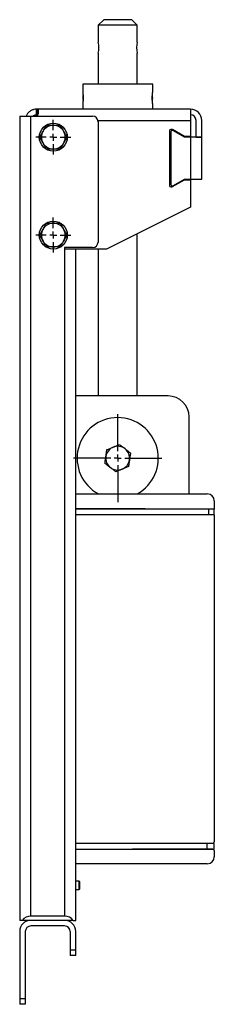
# Model space of a CAD drawing. Header units: millimetres. Extents: x 618 to 2510, y 38 to 1224.
# Tile 3 of 4: x 1726 to 1865, y 305 to 1009. Entities that reach past the tile are written whole.
import ezdxf

# ---------------------------------------------------------------- set-up
doc = ezdxf.new("R2010")
doc.units = ezdxf.units.MM
doc.layers.add('FOND_DE_PLAN', color=7, linetype='Continuous')

# ---------------------------------------------------------------- blocks, each defined once
blk = doc.blocks.new('SW_CENTERMARKSYMBOL_16')
at = {"layer": 'FOND_DE_PLAN', "color": 0}
for p, q in [((0, 5), (0, 31.5)), ((-5, 0), (-31.5, 0)), ((0, 0), (-2.5, 0)), ((0, 0), (0, 2.5)), ((0, 0), (0, -2.5)), ((0, 0), (2.5, 0)), ((5, 0), (31.5, 0)), ((0, -5), (0, -31.5))]:
    blk.add_line(p, q, dxfattribs=at)
blk = doc.blocks.new('SW_CENTERMARKSYMBOL_17')
at = {"layer": 'FOND_DE_PLAN', "color": 0}
for p, q in [((0, 5), (0, 12.5)), ((-5, 0), (-12.5, 0)), ((0, 0), (-2.5, 0)), ((0, 0), (0, 2.5)), ((0, 0), (0, -2.5)), ((0, 0), (2.5, 0)), ((5, 0), (12.5, 0)), ((0, -5), (0, -12.5))]:
    blk.add_line(p, q, dxfattribs=at)
blk = doc.blocks.new('SW_CENTERMARKSYMBOL_18')
at = {"layer": 'FOND_DE_PLAN', "color": 0}
for p, q in [((0, 5), (0, 12.5)), ((-5, 0), (-12.5, 0)), ((0, 0), (-2.5, 0)), ((0, 0), (0, 2.5)), ((0, 0), (0, -2.5)), ((0, 0), (2.5, 0)), ((5, 0), (12.5, 0)), ((0, -5), (0, -12.5))]:
    blk.add_line(p, q, dxfattribs=at)

msp = doc.modelspace()

# ---------------------------------------------------------------- linework, layer by layer
at = {"color": 7, "linetype": 'Continuous', "lineweight": 25}
for p, q in [((1785.6, 1009.17), (1781.6, 1005.17)), ((1805.6, 1009.17), (1785.6, 1009.17)), ((1809.6, 1005.17), (1805.6, 1009.17)), ((1781.6, 1005.17), (1781.6, 993.17)), ((1809.6, 1005.17), (1781.6, 1005.17)), ((1809.6, 993.17), (1809.6, 1005.17)), ((1781.6, 985.17), (1781.6, 963.17)), ((1809.6, 963.17), (1809.6, 985.17)), ((1770.6, 963.17), (1770.6, 957.17)), ((1795.6, 963.17), (1770.6, 963.17)), ((1820.6, 963.17), (1795.6, 963.17)), ((1820.6, 957.17), (1820.6, 963.17)), ((1737.6, 941.17), (1737.6, 945.17)), ((1737.6, 945.17), (1737.76, 945.17)), ((1847.6, 945.17), (1737.76, 945.17)), ((1737.76, 945.17), (1737.76, 941.17)), ((1770.6, 949.17), (1770.6, 945.17)), ((1820.6, 945.17), (1820.6, 949.17)), ((1847.6, 945.17), (1847.6, 937.17)), ((1725.6, 940.17), (1725.6, 365.17)), ((1725.6, 940.17), (1733.6, 940.17)), ((1733.6, 368.17), (1733.6, 940.17)), ((1733.6, 940.17), (1777.6, 940.17)), ((1737.76, 941.17), (1737.6, 941.17)), ((1781.47, 937.17), (1847.6, 937.17)), ((1847.6, 937.17), (1847.6, 925.67)), ((1851.6, 925.18), (1851.6, 937.17)), ((1855.6, 925.18), (1855.6, 937.17)), ((1781.6, 936.17), (1781.6, 850.17)), ((1832.6, 929.67), (1832.6, 890.67)), ((1834.33, 930.67), (1833.6, 930.67)), ((1843.26, 925.67), (1834.83, 930.54)), ((1843.3, 925.17), (1835.1, 929.91)), ((1833.6, 929.04), (1833.6, 891.3)), ((1847.6, 925.67), (1843.26, 925.67)), ((1847.6, 925.17), (1843.3, 925.17)), ((1847.6, 925.17), (1847.6, 895.17)), ((1855.6, 925.17), (1847.6, 925.17)), ((1851.6, 925.18), (1855.6, 925.18)), ((1851.6, 925.18), (1851.6, 925.17)), ((1855.6, 925.17), (1855.6, 925.18)), ((1855.6, 895.17), (1855.6, 925.17)), ((1834.83, 889.81), (1843.26, 894.67)), ((1835.1, 890.44), (1843.3, 895.17)), ((1843.26, 894.67), (1847.6, 894.67)), ((1843.3, 895.17), (1847.6, 895.17)), ((1847.6, 895.17), (1855.6, 895.17)), ((1847.6, 894.67), (1847.6, 875.17)), ((1833.6, 889.67), (1834.33, 889.67)), ((1847.6, 875.17), (1787.6, 845.17)), ((1809.6, 740.17), (1809.6, 856.17)), ((1777.6, 846.17), (1757.6, 846.17)), ((1757.6, 846.17), (1757.6, 845.17)), ((1757.6, 845.17), (1757.6, 368.17)), ((1764.53, 845.17), (1757.6, 845.17)), ((1787.6, 845.17), (1764.53, 845.17)), ((1765.6, 365.17), (1765.6, 845.17)), ((1781.6, 845.17), (1781.6, 740.17)), ((1831.6, 740.17), (1765.6, 740.17)), ((1846.6, 670.17), (1846.6, 725.17)), ((1765.6, 670.17), (1859.6, 670.17)), ((1864.6, 665.17), (1864.6, 659.17)), ((1815.1, 659.42), (1765.6, 659.42)), ((1860.6, 659.17), (1765.6, 659.17)), ((1860.6, 655.17), (1765.6, 655.17)), ((1815.1, 659.17), (1815.1, 659.42)), ((1860.6, 655.17), (1860.6, 659.17)), ((1864.6, 659.17), (1860.6, 659.17)), ((1864.6, 655.17), (1860.6, 655.17)), ((1864.6, 655.17), (1864.6, 659.17)), ((1864.6, 655.17), (1864.6, 421.3)), ((1859.6, 420.17), (1765.6, 420.17)), ((1765.6, 416.17), (1859.6, 416.17)), ((1806.1, 420.3), (1863.6, 420.3)), ((1806.1, 420.17), (1806.1, 420.3)), ((1806.1, 416.05), (1806.1, 416.17)), ((1863.6, 416.05), (1806.1, 416.05)), ((1859.6, 416.17), (1859.6, 420.17)), ((1864.6, 420.17), (1859.6, 420.17)), ((1859.6, 416.17), (1864.6, 416.17)), ((1864.6, 416.17), (1864.6, 420.17)), ((1864.6, 415.05), (1864.6, 410.67)), ((1859.6, 405.67), (1765.6, 405.67)), ((1765.7, 394.57), (1765.6, 394.74)), ((1765.7, 385.77), (1765.7, 394.57)), ((1768.1, 393.17), (1765.7, 393.17)), ((1768.6, 392.67), (1768.1, 393.17)), ((1768.1, 387.17), (1768.1, 393.17)), ((1768.1, 387.17), (1768.6, 387.67)), ((1768.6, 387.67), (1768.6, 392.67)), ((1765.6, 385.6), (1765.7, 385.77)), ((1765.7, 387.17), (1768.1, 387.17)), ((1757.6, 368.17), (1733.6, 368.17)), ((1727.35, 365.17), (1725.6, 365.17)), ((1733.6, 365.17), (1727.35, 365.17)), ((1757.6, 365.17), (1733.6, 365.17)), ((1757.6, 361.17), (1733.6, 361.17)), ((1763.84, 365.17), (1757.6, 365.17)), ((1763.84, 365.17), (1765.6, 365.17)), ((1725.6, 357.17), (1725.6, 309.17)), ((1729.6, 357.17), (1729.6, 309.17)), ((1761.6, 357.17), (1761.6, 344.17)), ((1765.6, 344.17), (1765.6, 357.17)), ((1761.6, 344.17), (1765.6, 344.17)), ((1761.6, 344.17), (1761.6, 340.17)), ((1765.6, 340.17), (1761.6, 340.17)), ((1765.6, 340.17), (1765.6, 344.17)), ((1729.6, 309.17), (1725.6, 309.17)), ((1725.6, 309.17), (1725.6, 305.17)), ((1729.6, 305.17), (1725.6, 305.17)), ((1729.6, 309.17), (1729.6, 305.17))]:
    msp.add_line(p, q, dxfattribs=at)
for centre in [(1749.6, 925.17), (1749.6, 855.17)]:
    msp.add_circle(centre, 10, dxfattribs=at)
for centre, radius, start, end in [((1767.9, 989.17), 14.27, 343.72269, 16.27731), ((1823.3, 989.17), 14.27, 163.72429, 196.27571), ((1813.72, 953.17), 6.88, 346.65142, 0), ((1813.72, 953.17), 6.88, 0, 11.67809), ((1847.6, 937.17), 8, 0, 90), ((1777.6, 936.17), 4, 0, 90), ((1847.6, 937.17), 4, 0, 90), ((1749.6, 925.17), 8.5, 150, 210), ((1749.6, 925.17), 8.5, 90, 150), ((1749.6, 925.17), 8.5, 30, 90), ((1749.6, 925.17), 8.5, 330, 30), ((1833.6, 929.67), 1, 90, 180), ((1834.6, 929.04), 1, 60, 180), ((1834.33, 929.67), 1, 60, 90), ((1749.6, 925.17), 8.5, 210, 270), ((1749.6, 925.17), 8.5, 270, 330), ((1833.6, 890.67), 1, 180, 270), ((1834.6, 891.3), 1, 180, 300), ((1834.33, 890.67), 1, 270, 300), ((1749.6, 855.17), 8.5, 150, 210), ((1749.6, 855.17), 8.5, 90, 150), ((1749.6, 855.17), 8.5, 30, 90), ((1749.6, 855.17), 8.5, 330, 30), ((1749.6, 855.17), 8.5, 210, 270), ((1749.6, 855.17), 8.5, 270, 330), ((1777.6, 850.17), 4, 270, 0), ((1831.6, 725.17), 15, 0, 90), ((1795.6, 695.67), 29, 298.44072, 241.55928), ((1795.6, 695.67), 8.5, 51.74431, 111.74431), ((1795.6, 695.67), 8.5, 111.74431, 171.74431), ((1795.6, 695.67), 8.5, 351.74431, 51.74431), ((1795.6, 695.67), 8.5, 171.74431, 231.74431), ((1795.6, 695.67), 8.5, 291.74431, 351.74431), ((1795.6, 695.67), 8.5, 231.74431, 291.74431), ((1859.6, 665.17), 5, 0, 90), ((1863.6, 421.3), 1, 270, 0), ((1863.6, 415.05), 1, 0, 90), ((1859.6, 410.67), 5, 270, 0), ((1733.6, 360.17), 8, 90, 141.31781), ((1757.6, 360.17), 8, 38.68219, 90), ((1733.6, 357.17), 8, 90, 180), ((1733.6, 357.17), 4, 90, 180), ((1757.6, 357.17), 8, 0, 90), ((1757.6, 357.17), 4, 0, 90)]:
    msp.add_arc(centre, radius, start, end, dxfattribs=at)
for points, knots in [([(1770.6, 957.17), (1770.6, 957.17), (1770.6, 957.15), (1770.62, 957.04), (1770.63, 956.97), (1770.66, 956.77), (1770.68, 956.64), (1770.72, 956.35), (1770.74, 956.18), (1770.78, 955.82), (1770.8, 955.61), (1770.84, 955.18), (1770.86, 954.95), (1770.89, 954.46), (1770.9, 954.21), (1770.92, 953.7), (1770.92, 953.44), (1770.92, 952.91), (1770.92, 952.65), (1770.9, 952.13), (1770.89, 951.88), (1770.86, 951.4), (1770.84, 951.17), (1770.8, 950.73), (1770.78, 950.53), (1770.74, 950.16), (1770.72, 949.99), (1770.68, 949.7), (1770.66, 949.58), (1770.63, 949.38), (1770.62, 949.3), (1770.6, 949.2), (1770.6, 949.17), (1770.6, 949.17)], [0, 0, 0, 0, 0.0625, 0.0625, 0.125, 0.125, 0.1875, 0.1875, 0.25, 0.25, 0.3125, 0.3125, 0.375, 0.375, 0.4375, 0.4375, 0.5, 0.5, 0.5625, 0.5625, 0.625, 0.625, 0.6875, 0.6875, 0.75, 0.75, 0.8125, 0.8125, 0.875, 0.875, 0.9375, 0.9375, 1, 1, 1, 1]), ([(1770.84, 955.04), (1770.79, 954.86), (1770.62, 954.27), (1770.61, 953.66), (1770.6, 953.24)], [0, 0, 0, 0, 0.314391, 1, 1, 1, 1]), ([(1770.6, 953.24), (1770.6, 952.94), (1770.61, 952.28), (1770.76, 951.64), (1770.84, 951.29)], [0, 0, 0, 0, 0.446574, 1, 1, 1, 1]), ([(1820.6, 949.17), (1820.6, 949.17), (1820.59, 949.2), (1820.58, 949.3), (1820.56, 949.38), (1820.54, 949.58), (1820.52, 949.7), (1820.48, 949.99), (1820.46, 950.16), (1820.42, 950.53), (1820.39, 950.73), (1820.36, 951.17), (1820.34, 951.4), (1820.31, 951.88), (1820.3, 952.13), (1820.28, 952.65), (1820.28, 952.91), (1820.28, 953.43), (1820.28, 953.7), (1820.3, 954.21), (1820.31, 954.46), (1820.34, 954.94), (1820.36, 955.18), (1820.39, 955.61), (1820.42, 955.81), (1820.46, 956.18), (1820.48, 956.35), (1820.52, 956.64), (1820.54, 956.76), (1820.56, 956.97), (1820.58, 957.04), (1820.59, 957.14), (1820.6, 957.17), (1820.6, 957.17)], [0, 0, 0, 0, 0.0625, 0.0625, 0.125, 0.125, 0.1875, 0.1875, 0.25, 0.25, 0.3125, 0.3125, 0.375, 0.375, 0.4375, 0.4375, 0.5, 0.5, 0.5625, 0.5625, 0.625, 0.625, 0.6875, 0.6875, 0.75, 0.75, 0.8125, 0.8125, 0.875, 0.875, 0.9375, 0.9375, 1, 1, 1, 1]), ([(1737.6, 945.17), (1736.97, 945.13), (1735.71, 945.05), (1733.69, 944.26), (1731.93, 942.95), (1730.73, 941.46), (1730.37, 940.51), (1730.25, 940.17)], [0, 0, 0, 0, 0.214502, 0.431273, 0.65498, 0.878873, 1, 1, 1, 1]), ([(1738.22, 940.17), (1738.32, 940.36), (1738.75, 941.13), (1739.08, 942.5), (1739.21, 943.95), (1738.88, 944.89), (1738.3, 945.16), (1737.84, 945.17), (1737.76, 945.17)], [0, 0, 0, 0, 0.067561, 0.280603, 0.503858, 0.727524, 0.951331, 1, 1, 1, 1]), ([(1734.97, 940.17), (1735.15, 940.32), (1735.53, 940.63), (1736.21, 940.94), (1736.95, 941.15), (1737.37, 941.16), (1737.6, 941.17)], [0, 0, 0, 0, 0.205123, 0.442156, 0.691445, 1, 1, 1, 1]), ([(1737.76, 941.17), (1738.07, 941.18), (1738.4, 941.18), (1738.59, 941.06), (1738.61, 941.05)], [0, 0, 0, 0, 0.907058, 1, 1, 1, 1]), ([(1739.78, 925.17), (1740.18, 925.87), (1740.59, 926.57), (1741.4, 927.98), (1741.82, 928.7), (1742.24, 929.42)], [0, 0, 0, 0, 0.5, 0.5, 1, 1, 1, 1]), ([(1742.24, 929.42), (1742.65, 930.15), (1743.07, 930.86), (1743.88, 932.28), (1744.29, 932.98), (1744.69, 933.67)], [0, 0, 0, 0, 0.5, 0.5, 1, 1, 1, 1]), ([(1744.69, 933.67), (1745.49, 933.67), (1747.1, 933.67), (1748.76, 933.67), (1749.6, 933.67)], [0, 0, 0, 0, 0.495458, 1, 1, 1, 1]), ([(1749.6, 933.67), (1750.42, 933.67), (1752.08, 933.67), (1753.69, 933.67), (1754.5, 933.67)], [0, 0, 0, 0, 0.494511, 1, 1, 1, 1]), ([(1754.5, 933.67), (1754.91, 932.98), (1755.31, 932.28), (1756.13, 930.86), (1756.54, 930.15), (1756.96, 929.42)], [0, 0, 0, 0, 0.5, 0.5, 1, 1, 1, 1]), ([(1756.96, 929.42), (1757.38, 928.7), (1757.79, 927.98), (1758.61, 926.57), (1759.01, 925.87), (1759.41, 925.17)], [0, 0, 0, 0, 0.5, 0.5, 1, 1, 1, 1]), ([(1742.24, 920.92), (1741.82, 921.65), (1741.4, 922.36), (1740.59, 923.78), (1740.18, 924.48), (1739.78, 925.17)], [0, 0, 0, 0, 0.5, 0.5, 1, 1, 1, 1]), ([(1759.41, 925.17), (1759.01, 924.48), (1758.61, 923.78), (1757.79, 922.36), (1757.38, 921.65), (1756.96, 920.92)], [0, 0, 0, 0, 0.5, 0.5, 1, 1, 1, 1]), ([(1744.69, 916.67), (1744.29, 917.36), (1743.49, 918.75), (1742.66, 920.19), (1742.24, 920.92)], [0, 0, 0, 0, 0.495455, 1, 1, 1, 1]), ([(1749.6, 916.67), (1748.77, 916.67), (1747.11, 916.67), (1745.5, 916.67), (1744.69, 916.67)], [0, 0, 0, 0, 0.494511, 1, 1, 1, 1]), ([(1754.5, 916.67), (1753.71, 916.67), (1752.1, 916.67), (1750.44, 916.67), (1749.6, 916.67)], [0, 0, 0, 0, 0.495458, 1, 1, 1, 1]), ([(1756.96, 920.92), (1756.55, 920.21), (1755.72, 918.77), (1754.91, 917.38), (1754.5, 916.67)], [0, 0, 0, 0, 0.494516, 1, 1, 1, 1]), ([(1739.78, 855.17), (1740.18, 855.87), (1740.59, 856.57), (1741.4, 857.98), (1741.82, 858.7), (1742.24, 859.42)], [0, 0, 0, 0, 0.5, 0.5, 1, 1, 1, 1]), ([(1742.24, 859.42), (1742.65, 860.15), (1743.07, 860.86), (1743.88, 862.28), (1744.29, 862.98), (1744.69, 863.67)], [0, 0, 0, 0, 0.5, 0.5, 1, 1, 1, 1]), ([(1744.69, 863.67), (1745.49, 863.67), (1747.1, 863.67), (1748.76, 863.67), (1749.6, 863.67)], [0, 0, 0, 0, 0.495458, 1, 1, 1, 1]), ([(1749.6, 863.67), (1750.42, 863.67), (1752.08, 863.67), (1753.69, 863.67), (1754.5, 863.67)], [0, 0, 0, 0, 0.494511, 1, 1, 1, 1]), ([(1754.5, 863.67), (1754.91, 862.98), (1755.31, 862.28), (1756.13, 860.86), (1756.54, 860.15), (1756.96, 859.42)], [0, 0, 0, 0, 0.5, 0.5, 1, 1, 1, 1]), ([(1756.96, 859.42), (1757.38, 858.7), (1757.79, 857.98), (1758.61, 856.57), (1759.01, 855.87), (1759.41, 855.17)], [0, 0, 0, 0, 0.5, 0.5, 1, 1, 1, 1]), ([(1742.24, 850.92), (1741.82, 851.65), (1741.4, 852.36), (1740.59, 853.78), (1740.18, 854.48), (1739.78, 855.17)], [0, 0, 0, 0, 0.5, 0.5, 1, 1, 1, 1]), ([(1759.41, 855.17), (1759.01, 854.48), (1758.61, 853.78), (1757.79, 852.36), (1757.38, 851.65), (1756.96, 850.92)], [0, 0, 0, 0, 0.5, 0.5, 1, 1, 1, 1]), ([(1744.69, 846.67), (1744.29, 847.37), (1743.88, 848.07), (1743.07, 849.48), (1742.65, 850.2), (1742.24, 850.92)], [0, 0, 0, 0, 0.5, 0.5, 1, 1, 1, 1]), ([(1749.6, 846.67), (1748.76, 846.67), (1747.93, 846.67), (1746.3, 846.67), (1745.49, 846.67), (1744.69, 846.67)], [0, 0, 0, 0, 0.5, 0.5, 1, 1, 1, 1]), ([(1754.5, 846.67), (1753.7, 846.67), (1752.9, 846.67), (1751.26, 846.67), (1750.43, 846.67), (1749.6, 846.67)], [0, 0, 0, 0, 0.5, 0.5, 1, 1, 1, 1]), ([(1756.96, 850.92), (1756.54, 850.2), (1756.13, 849.48), (1755.31, 848.07), (1754.91, 847.37), (1754.5, 846.67)], [0, 0, 0, 0, 0.5, 0.5, 1, 1, 1, 1]), ([(1792.45, 703.57), (1793.21, 703.87), (1794.76, 704.49), (1796.25, 705.08), (1797.01, 705.38)], [0, 0, 0, 0, 0.49451, 1, 1, 1, 1]), ([(1797.01, 705.38), (1797.63, 704.89), (1798.9, 703.9), (1800.2, 702.87), (1800.86, 702.35)], [0, 0, 0, 0, 0.495459, 1, 1, 1, 1]), ([(1787.19, 696.89), (1787.31, 697.72), (1787.42, 698.54), (1787.66, 700.16), (1787.77, 700.96), (1787.89, 701.75)], [0, 0, 0, 0, 0.5, 0.5, 1, 1, 1, 1]), ([(1787.89, 701.75), (1788.63, 702.04), (1790.12, 702.64), (1791.67, 703.26), (1792.45, 703.57)], [0, 0, 0, 0, 0.495457, 1, 1, 1, 1]), ([(1800.86, 702.35), (1801.51, 701.84), (1802.81, 700.81), (1804.08, 699.81), (1804.71, 699.31)], [0, 0, 0, 0, 0.494511, 1, 1, 1, 1]), ([(1804.71, 699.31), (1804.6, 698.51), (1804.48, 697.71), (1804.25, 696.1), (1804.13, 695.28), (1804.01, 694.45)], [0, 0, 0, 0, 0.5, 0.5, 1, 1, 1, 1]), ([(1786.48, 692.04), (1786.6, 692.83), (1786.71, 693.63), (1786.95, 695.25), (1787.07, 696.06), (1787.19, 696.89)], [0, 0, 0, 0, 0.5, 0.5, 1, 1, 1, 1]), ([(1790.33, 689), (1789.69, 689.51), (1788.38, 690.54), (1787.12, 691.53), (1786.48, 692.04)], [0, 0, 0, 0, 0.49451, 1, 1, 1, 1]), ([(1804.01, 694.45), (1803.89, 693.62), (1803.77, 692.8), (1803.54, 691.19), (1803.42, 690.39), (1803.3, 689.59)], [0, 0, 0, 0, 0.5, 0.5, 1, 1, 1, 1]), ([(1794.19, 685.96), (1793.56, 686.45), (1792.92, 686.95), (1791.64, 687.97), (1790.99, 688.48), (1790.33, 689)], [0, 0, 0, 0, 0.5, 0.5, 1, 1, 1, 1]), ([(1798.75, 687.78), (1797.98, 687.47), (1796.44, 686.86), (1794.94, 686.26), (1794.19, 685.96)], [0, 0, 0, 0, 0.49451, 1, 1, 1, 1]), ([(1803.3, 689.59), (1802.56, 689.3), (1801.07, 688.7), (1799.53, 688.09), (1798.75, 687.78)], [0, 0, 0, 0, 0.495459, 1, 1, 1, 1])]:
    msp.add_open_spline(points, degree=3, knots=knots, dxfattribs=at)

# ---------------------------------------------------------------- block references
at = {"layer": 'FOND_DE_PLAN', "color": 7}
for name, p in [('SW_CENTERMARKSYMBOL_17', (1749.6, 925.17)), ('SW_CENTERMARKSYMBOL_18', (1749.6, 855.17)), ('SW_CENTERMARKSYMBOL_16', (1795.6, 695.67))]:
    msp.add_blockref(name, p, dxfattribs=at)

doc.saveas('drawing.dxf')
